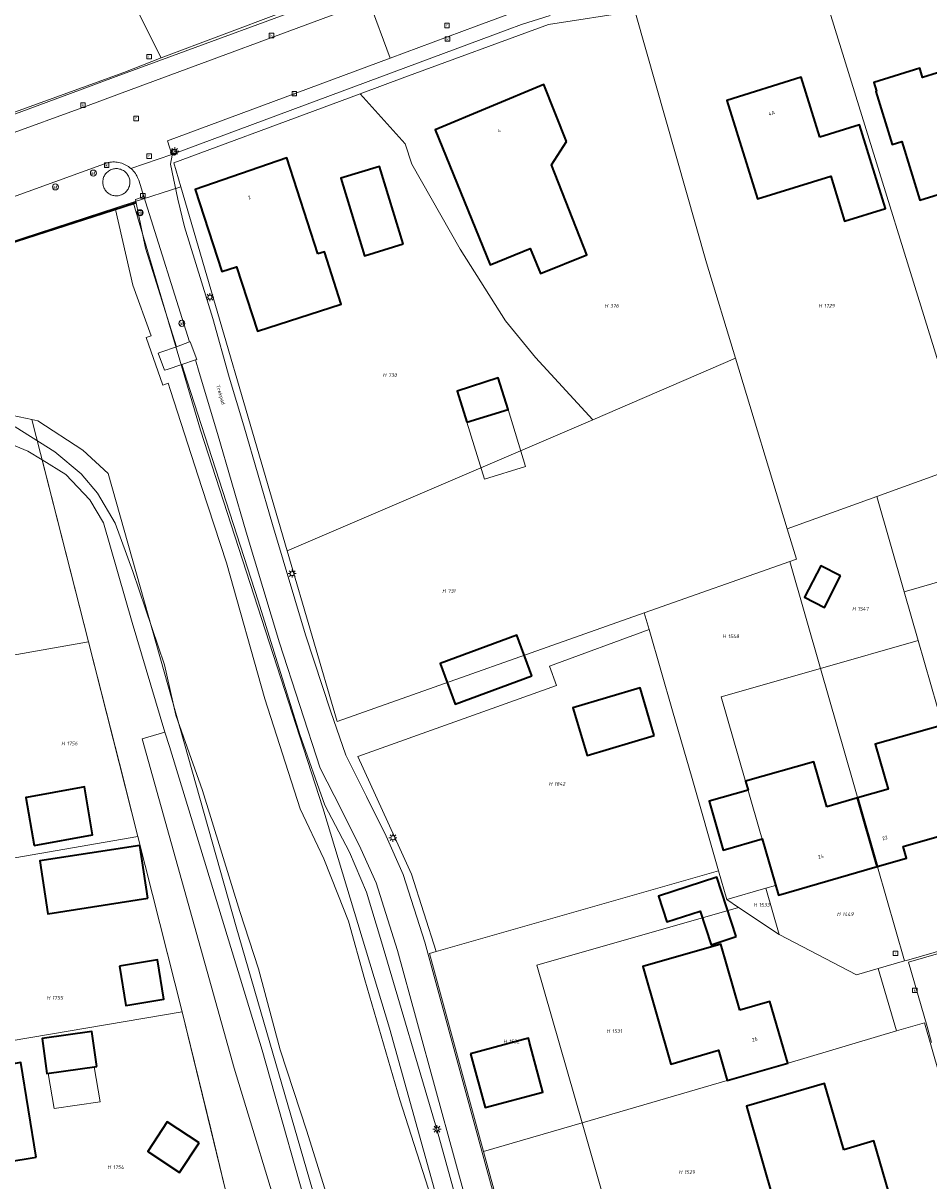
# Model space of a CAD drawing. Header units: metres. Extents: x 250001 to 257773, y 598992 to 609118.
# Tile 44 of 256: x 251599 to 251688, y 601164 to 601278. Entities that reach past the tile are written whole.
import ezdxf
from ezdxf.enums import TextEntityAlignment as Align
from ezdxf.lldxf.tags import DXFTag

# ---------------------------------------------------------------- set-up
doc = ezdxf.new("R2010")
doc.units = ezdxf.units.M
for name, color, linetype, lineweight in [('B-WE-GK-BESCHOEIING-G', 252, 'GK-BESCHOEIING', 35), ('B-WE-GR-GROENVOORZIENING-GV', 252, 'Continuous', 18), ('B-WE-KG-GRENS_PERCEEL-G', 150, 'KG-PERCEEL', 18), ('B-WE-KG-GRENS_PERCEEL-S', 150, 'Continuous', 25), ('B-WE-KL-ET_LS_OV_LICHTMAST-S', 252, 'Continuous', 25), ('B-WE-OG-BEBOUWING-GV', 1, 'Continuous', 35), ('B-WE-OG-BEBOUWING-T18', 7, 'Continuous', 18), ('B-WE-OG-BEBOUWING_LUIFEL-GV', 1, 'Continuous', 18), ('B-WE-OG-TERREIN_ERF-GV', 7, 'Continuous', 18), ('B-WE-OG-TOPOGRAFIE-T18', 2, 'Continuous', 18), ('B-WE-OG-WATER-GV', 252, 'Continuous', 18), ('B-WE-OG-WATER_SLOOT-GV', 252, 'Continuous', 18), ('B-WE-RI-GWA_KOLK-S', 252, 'Continuous', 25), ('B-WE-RI-GWA_RIOOLPUT-S', 252, 'Continuous', 25), ('B-WE-VH-VERHARDING_GESLOTEN-GV', 252, 'Continuous', 18), ('B-WE-VH-VERHARDING_OPEN-GV', 252, 'Continuous', 18), ('B-WE-VW-AFSLUITPAAL-S', 252, 'Continuous', 25), ('B-WE-VW-VERKEERSTEKEN_BORD-S', 252, 'Continuous', 25), ('B-WE-VW-VERKEERSTEKEN_DRAAGCONSTRUCTIE-S', 252, 'Continuous', 25), ('X-XX-AL-REFERENTIE-G', 7, 'Continuous', 18)]:
    doc.layers.add(name, color=color, linetype=linetype, lineweight=lineweight)
doc.styles.add('NLCS-ISO', font='NLCS-ISO.ttf')
doc.styles.add('NLCS-ISO-ANNOTATIEF-T18', font='NLCS-ISO.ttf', dxfattribs={"height": 1.8})
doc.styles.get("Standard").update_dxf_attribs({"font": 'NLCS-ISO.ttf'})
doc.linetypes.add('GK-BESCHOEIING', pattern='A,30,-5,[1,NLCS.SHX,S=1,R=0,X=0,Y=0],-5', length=40)
tags = doc.linetypes.add('KG-PERCEEL', pattern='A,5.5,-2,["P",Standard,S=1.8,R=0,X=-0.5,Y=-0.9],-2,5.5,-2,[5,NLCS.SHX,S=0.75,R=0,X=0,Y=0],-2', length=19).pattern_tags.tags
tags[6] = DXFTag(74, 10)

# ---------------------------------------------------------------- blocks, each defined once
blk = doc.blocks.new('SKG-PERCEELNUMMER-SO')
at = {"style": 'NLCS-ISO', "oblique": 10, "flags": 1}
blk.add_attdef('GEMEENTECODE', text='', height=1.8, dxfattribs=at).set_placement((0, 2.55), align=Align.MIDDLE_CENTER)
at = {"style": 'NLCS-ISO', "oblique": 10}
blk.add_attdef('SECTIE', text='', height=1.8, dxfattribs=at).set_placement((-0.5, 0), align=Align.MIDDLE_RIGHT)
blk.add_attdef('PERCEELNUMMER', text='', height=1.8, dxfattribs=at).set_placement((0.5, 0), align=Align.MIDDLE_LEFT)
blk = doc.blocks.new('BS2021-132-Xref-KAD-20210617')
at = {"layer": 'B-WE-KG-GRENS_PERCEEL-G', "flags": 128}
for points in [[(251602.554, 601294.965), (251610.317, 601279.579), (251612.683, 601274.888)], [(251677.703, 601282.376), (251692.395, 601234.958)], [(251612.683, 601274.888), (251624.558, 601279.358), (251627.596, 601280.51)], [(251659.378, 601279.485), (251650.865, 601278.167), (251636.714, 601272.987), (251632.29, 601271.336)], [(251659.436, 601279.281), (251666.445, 601254.685), (251669.301, 601245.277)], [(251587.434, 601265.567), (251589.201, 601266.201), (251597.128, 601269.142), (251608.998, 601273.437), (251612.683, 601274.888)], [(251632.29, 601271.336), (251628.473, 601269.912), (251613.916, 601264.522), (251614.604, 601262.174)], [(251655.248, 601239.215), (251649.58, 601245.359), (251646.629, 601248.964), (251642.163, 601256.029), (251637.404, 601264.411), (251636.744, 601266.421), (251632.29, 601271.336)], [(251614.604, 601262.174), (251609.897, 601260.642)], [(251614.604, 601262.174), (251625.111, 601226.283)], [(251582.903, 601238.981), (251582.333, 601240.708), (251580.677, 601251.146), (251586.4, 601252.995), (251609.897, 601260.642)], [(251609.897, 601260.642), (251616.541, 601238.181), (251628.616, 601200.945), (251635.175, 601179.23), (251646.921, 601137.119), (251655.516, 601106.834), (251659.523, 601089.254), (251672.481, 601035.762), (251676.428, 601018.87), (251678.027, 601010.551), (251677.691, 601003.801), (251676.549, 600999.492), (251674.843, 600994.748), (251673.146, 600992.442), (251666.867, 600986.589), (251660.334, 600979.487), (251656.249, 600974.502), (251656.542, 600968.562), (251664.574, 600956.719), (251670.799, 600947.132), (251674.285, 600941.556), (251676.767, 600935.421), (251679.047, 600925.036), (251691.45, 600837.48), (251692.431, 600831.725), (251693.235, 600828.972), (251694.353, 600826.405), (251699.275, 600820.011), (251705.446, 600812.8), (251710.429, 600805.968), (251717.472, 600797.566), (251723.642, 600790.168), (251728.066, 600784.463), (251731.55, 600778.637), (251736.837, 600769.054), (251743.492, 600757.153), (251747.786, 600749.948), (251750.773, 600745.062), (251754.574, 600740.235), (251765.66, 600727.634)], [(251669.301, 601245.277), (251655.248, 601239.215)], [(251669.301, 601245.277), (251674.407, 601228.466)], [(251582.903, 601238.981), (251590.641, 601241.09), (251596.145, 601240.007), (251599.91, 601239.241)], [(251599.91, 601239.241), (251600.523, 601239.116), (251604.956, 601236.224), (251607.451, 601233.902), (251620.064, 601189.225), (251634.228, 601140.416), (251641.645, 601113.511), (251646.096, 601097.43), (251652.208, 601073.092), (251656.96, 601053.822), (251662.572, 601029.673), (251665.841, 601015.722), (251666.696, 601009.655), (251666.056, 601005.344), (251664.544, 601002.412), (251661.966, 600998.921), (251657.506, 600994.25), (251652.475, 600990.023)], [(251605.497, 601217.326), (251599.91, 601239.241)], [(251655.248, 601239.215), (251625.111, 601226.283)], [(251683.247, 601231.656), (251689.699, 601233.985), (251692.395, 601234.958)], [(251674.407, 601228.466), (251683.247, 601231.656)], [(251683.247, 601231.656), (251685.949, 601222.254)], [(251674.407, 601228.466), (251675.318, 601225.466), (251674.663, 601225.234)], [(251625.111, 601226.283), (251630.034, 601209.463), (251660.316, 601220.164)], [(251674.663, 601225.234), (251660.316, 601220.164)], [(251677.693, 601214.686), (251674.663, 601225.234)], [(251685.949, 601222.254), (251695.611, 601225.023)], [(251687.33, 601217.448), (251685.949, 601222.254)], [(251660.787, 601218.533), (251660.316, 601220.164)], [(251660.787, 601218.533), (251650.963, 601214.919), (251651.645, 601212.992), (251632.07, 601205.998), (251635.725, 601198.008), (251637.345, 601194.409), (251639.786, 601186.781)], [(251663.104, 601210.505), (251660.787, 601218.533)], [(251605.497, 601217.326), (251580.71, 601212.93)], [(251610.376, 601198.131), (251608.555, 601205.333), (251605.497, 601217.326)], [(251677.693, 601214.686), (251687.33, 601217.448)], [(251687.33, 601217.448), (251692.941, 601197.928), (251695.614, 601188.615)], [(251672.312, 601193.011), (251673.271, 601193.29), (251667.911, 601211.883), (251677.693, 601214.686)], [(251677.693, 601214.686), (251683.303, 601195.146), (251685.991, 601185.857)], [(251667.648, 601194.75), (251665.026, 601203.844), (251663.104, 601210.505)], [(251610.376, 601198.131), (251583.795, 601193.523)], [(251614.748, 601180.837), (251613.272, 601186.676), (251610.376, 601198.131)], [(251639.786, 601186.781), (251667.648, 601194.75)], [(251668.472, 601191.896), (251667.648, 601194.75)], [(251672.312, 601193.011), (251668.472, 601191.896)], [(251673.628, 601188.448), (251672.312, 601193.011)], [(251669.608, 601191.136), (251649.721, 601185.42), (251654.177, 601169.9)], [(251668.472, 601191.896), (251669.608, 601191.136)], [(251669.608, 601191.136), (251673.628, 601188.448)], [(251683.385, 601185.11), (251681.232, 601184.493), (251673.628, 601188.448)], [(251695.614, 601188.615), (251686.173, 601185.909), (251685.991, 601185.857)], [(251644.473, 601167.082), (251639.13, 601186.593), (251639.786, 601186.781)], [(251685.991, 601185.857), (251683.385, 601185.11)], [(251683.385, 601185.11), (251685.198, 601178.947)], [(251614.748, 601180.837), (251586.617, 601176.057)], [(251618.982, 601163.392), (251617.572, 601169.315), (251614.748, 601180.837)], [(251692.414, 601164.223), (251687.943, 601179.759), (251685.198, 601178.947)], [(251654.177, 601169.9), (251668.5, 601174.06), (251674.49, 601175.78), (251685.198, 601178.947)], [(251644.473, 601167.082), (251654.177, 601169.9)], [(251692.414, 601164.223), (251678.76, 601160.29), (251658.631, 601154.393), (251654.177, 601169.9)], [(251644.473, 601167.082), (251650.52, 601145), (251688.786, 601156.031)]]:
    blk.add_lwpolyline(points, dxfattribs=at)
at = {"layer": 'B-WE-KG-GRENS_PERCEEL-S', "xscale": 0.2, "yscale": 0.2, "zscale": 0.2}
for p, values in [((251656.853, 601250.445), {'PERCEELNUMMER': '376', 'SECTIE': 'H'}), ((251677.948, 601250.445), {'PERCEELNUMMER': '1729', 'SECTIE': 'H'}), ((251634.977, 601243.609), {'PERCEELNUMMER': '730', 'SECTIE': 'H'}), ((251640.837, 601222.319), {'PERCEELNUMMER': '731', 'SECTIE': 'H'}), ((251681.265, 601220.565), {'PERCEELNUMMER': '1547', 'SECTIE': 'H'}), ((251668.473, 601217.865), {'PERCEELNUMMER': '1548', 'SECTIE': 'H'}), ((251603.27, 601207.292), {'PERCEELNUMMER': '1756', 'SECTIE': 'H'}), ((251651.343, 601203.303), {'PERCEELNUMMER': '1842', 'SECTIE': 'H'}), ((251671.525, 601191.375), {'PERCEELNUMMER': '1533', 'SECTIE': 'H'}), ((251679.759, 601190.464), {'PERCEELNUMMER': '1449', 'SECTIE': 'H'}), ((251601.832, 601182.219), {'PERCEELNUMMER': '1755', 'SECTIE': 'H'}), ((251657.041, 601178.936), {'PERCEELNUMMER': '1531', 'SECTIE': 'H'}), ((251646.869, 601177.919), {'PERCEELNUMMER': '1532', 'SECTIE': 'H'}), ((251607.831, 601165.526), {'PERCEELNUMMER': '1754', 'SECTIE': 'H'}), ((251664.162, 601165.034), {'PERCEELNUMMER': '1529', 'SECTIE': 'H'})]:
    blk.add_blockref('SKG-PERCEELNUMMER-SO', p, dxfattribs=at).add_auto_attribs(values)
blk = doc.blocks.new('SIE-WEG_VERKEERSBORD-SO')
at = {"color": 0, "linetype": 'ByBlock', "lineweight": 18}
blk.add_lwpolyline([(-1.125, -1.125), (1.125, -1.125), (1.125, 1.125), (-1.125, 1.125)], close=True, dxfattribs=at)
at = {"color": 0, "linetype": 'ByBlock', "lineweight": 18, "style": 'NLCS-ISO'}
blk.add_text('vb', height=1.5, dxfattribs=at).set_placement((0, 0), align=Align.MIDDLE_CENTER)
blk = doc.blocks.new('SVW-AFSLUITPAAL-SO')
at = {"lineweight": 18}
blk.add_circle((0, 0), 1.5, dxfattribs=at)
at = {"lineweight": 18, "style": 'NLCS-ISO'}
blk.add_text('af', height=1.8, dxfattribs=at).set_placement((0, 0), align=Align.MIDDLE_CENTER)
blk = doc.blocks.new('SIE-WEG_PAAL_VERKEERSBORD-SO')
at = {"color": 0, "linetype": 'ByBlock', "lineweight": 18}
blk.add_circle((0, 0), 1.5, dxfattribs=at)
at = {"color": 0, "linetype": 'ByBlock', "lineweight": 18, "style": 'NLCS-ISO'}
blk.add_text('vb', height=1.5, dxfattribs=at).set_placement((0, 0.13), align=Align.MIDDLE_CENTER)
blk = doc.blocks.new('SKL-ET_OV_LICHTMAST-SO')
at = {"color": 0, "linetype": 'ByBlock', "lineweight": 18}
for points in [[(-1.25, 0), (-2, 0)], [(-1.41, 1.41), (-0.88, 0.88)], [(0, 2), (0, 1.25)], [(0.88, 0.88), (1.41, 1.41)], [(2, 0), (1.25, 0)], [(-1.41, -1.41), (-0.88, -0.88)], [(0, -1.25), (0, -2)], [(0.88, -0.88), (1.41, -1.41)]]:
    blk.add_lwpolyline(points, dxfattribs=at)
blk.add_circle((0, 0), 1, dxfattribs=at)
blk = doc.blocks.new('SRI-KOLK-SO')
at = {"color": 0, "linetype": 'ByBlock', "lineweight": 18}
blk.add_lwpolyline([(-1.125, -1.125), (1.125, -1.125), (1.125, 1.125), (-1.125, 1.125)], close=True, dxfattribs=at)
at = {"color": 0, "linetype": 'ByBlock', "lineweight": 18, "style": 'NLCS-ISO'}
blk.add_text('k', height=1.5, dxfattribs=at).set_placement((0, 0), align=Align.MIDDLE_CENTER)
blk = doc.blocks.new('SRI-PUT_INSPECTIEPUT_RIOOLPUT-SO')
at = {"color": 0, "linetype": 'ByBlock', "lineweight": 18}
blk.add_lwpolyline([(-1.12, -1.12), (1.12, -1.12), (1.12, 1.12), (-1.12, 1.12)], close=True, dxfattribs=at)
at = {"color": 0, "linetype": 'ByBlock', "lineweight": 18, "style": 'NLCS-ISO'}
blk.add_text('r', height=1.5, dxfattribs=at).set_placement((0, 0.28), align=Align.MIDDLE_CENTER)
blk = doc.blocks.new('BS2021-132-Xref-BGT-GRIJS-20210617-aangepast')
at = {"layer": 'B-WE-GK-BESCHOEIING-G', "flags": 128}
blk.add_lwpolyline([(251610.219, 601260.589), (251608.878, 601260.157), (251580.459, 601251.013), (251582.395, 601241.843), (251582.829, 601239.79)], dxfattribs=at)
at = {"layer": 'B-WE-GR-GROENVOORZIENING-GV', "flags": 128}
for points in [[(251608.374, 601263.961), (251608.27, 601263.967), (251608.163, 601263.964), (251608.06, 601263.953), (251607.958, 601263.934), (251607.858, 601263.907), (251607.76, 601263.872), (251607.666, 601263.83), (251607.574, 601263.781), (251607.487, 601263.725), (251607.405, 601263.663), (251607.327, 601263.594), (251607.255, 601263.519), (251607.189, 601263.44), (251607.13, 601263.355), (251607.077, 601263.266), (251607.031, 601263.173), (251606.992, 601263.077), (251606.961, 601262.978), (251606.938, 601262.877), (251606.922, 601262.775), (251606.915, 601262.671), (251606.915, 601262.568), (251606.924, 601262.464), (251606.94, 601262.362), (251606.964, 601262.261), (251606.98, 601262.209), (251607.016, 601262.112), (251607.058, 601262.018), (251607.108, 601261.927), (251607.164, 601261.841), (251607.227, 601261.759), (251607.296, 601261.683), (251607.37, 601261.611), (251607.45, 601261.546), (251607.535, 601261.488), (251607.624, 601261.436), (251607.717, 601261.391), (251607.813, 601261.353), (251607.912, 601261.323), (251608.013, 601261.301), (251608.115, 601261.286), (251608.218, 601261.28), (251608.321, 601261.282), (251608.423, 601261.291), (251608.525, 601261.309), (251608.625, 601261.334), (251608.723, 601261.367), (251608.756, 601261.38), (251608.895, 601261.446), (251608.984, 601261.499), (251609.068, 601261.559), (251609.148, 601261.626), (251609.222, 601261.698), (251609.291, 601261.776), (251609.353, 601261.859), (251609.409, 601261.946), (251609.458, 601262.037), (251609.499, 601262.132), (251609.534, 601262.23), (251609.56, 601262.33), (251609.579, 601262.432), (251609.589, 601262.535), (251609.592, 601262.639), (251609.587, 601262.742), (251609.574, 601262.845), (251609.553, 601262.947), (251609.524, 601263.046), (251609.488, 601263.143), (251609.444, 601263.237), (251609.393, 601263.328), (251609.336, 601263.414), (251609.271, 601263.495), (251609.201, 601263.571), (251609.125, 601263.642), (251609.044, 601263.707), (251608.958, 601263.765), (251608.868, 601263.816), (251608.775, 601263.86), (251608.678, 601263.897), (251608.578, 601263.926), (251608.477, 601263.948)], [(251615.478, 601246.877), (251610.977, 601261.201), (251610.149, 601260.935), (251610.219, 601260.589), (251611.13, 601256.119), (251614.174, 601246.393)]]:
    blk.add_lwpolyline(points, close=True, dxfattribs=at)
for points in [[(251643.798, 601158.336), (251641.609, 601166.371), (251635.984, 601186.896), (251633.871, 601193.541), (251632.351, 601196.895), (251630.408, 601200.812), (251628.368, 601204.872), (251624.333, 601217.216), (251621.07, 601228.125), (251618.241, 601237.842), (251616.42, 601243.88), (251616.061, 601245.119), (251614.721, 601244.645), (251615.23, 601243.02), (251622.23, 601221.339), (251626.35, 601208.189), (251628.82, 601201.209), (251631.25, 601196.56), (251632.92, 601192.63), (251634.399, 601187.739), (251639.89, 601169.14), (251642.894, 601158.336)], [(251625.017, 601158.336), (251619.859, 601175.27), (251610.809, 601207.75), (251613.045, 601208.422), (251609.799, 601219.209), (251607, 601229.03), (251605.63, 601231.31), (251603.279, 601233.81), (251600.926, 601235.257), (251605.497, 601217.326), (251610.376, 601198.131), (251614.748, 601180.837), (251618.982, 601163.392)], [(251656.649, 601050.28), (251647.67, 601086.239), (251647.38, 601087.979), (251640.609, 601113.849), (251630.899, 601147.869), (251627.929, 601158.336), (251622.619, 601177.05), (251613.48, 601206.979), (251613.045, 601208.422), (251610.809, 601207.75), (251619.859, 601175.27), (251625.017, 601158.336), (251626.6, 601153.14), (251635.88, 601119.65), (251641.94, 601094.949), (251642.26, 601093.27), (251642.375, 601092.841), (251642.424, 601092.656), (251644.079, 601086.46), (251644.402, 601086.538), (251645.533, 601081.86), (251645.321, 601081.809), (251651.51, 601058.64)]]:
    blk.add_lwpolyline(points, dxfattribs=at)
at = {"layer": 'B-WE-OG-BEBOUWING-GV', "flags": 128}
for points in [[(251697.07, 601263.8), (251693.67, 601274.79), (251687.76, 601272.959), (251687.48, 601273.869), (251682.94, 601272.469), (251683.209, 601271.589), (251683.149, 601271.569), (251684.76, 601266.359), (251685.72, 601266.65), (251687.5, 601260.839)], [(251652.638, 601266.645), (251650.41, 601272.26), (251639.679, 601267.8), (251645.109, 601254.479), (251649.059, 601256.089), (251650.07, 601253.619), (251654.64, 601255.479), (251651.179, 601264.349)], [(251677.64, 601267.06), (251675.799, 601272.969), (251668.47, 601270.689), (251671.47, 601260.979), (251678.709, 601263.209), (251680.07, 601258.79), (251684.1, 601260.04), (251681.549, 601268.27)], [(251628.109, 601255.55), (251625.079, 601265.04), (251616.019, 601261.92), (251618.66, 601253.829), (251620.1, 601254.29), (251622.17, 601247.939), (251630.42, 601250.589), (251628.769, 601255.76)], [(251636.549, 601256.55), (251634.209, 601264.189), (251630.39, 601263.02), (251632.739, 601255.38)], [(251642.804, 601238.962), (251646.88, 601240.22), (251645.917, 601243.339), (251641.85, 601242.041)], [(251679.675, 601223.825), (251677.712, 601224.821), (251676.11, 601221.702), (251678.081, 601220.682)], [(251649.226, 601213.956), (251647.748, 601217.956), (251640.201, 601215.168), (251641.679, 601211.168)], [(251661.293, 601208.067), (251659.898, 601212.778), (251653.284, 601210.819), (251654.679, 601206.108)], [(251692.607, 601199.089), (251689.729, 601209.102), (251683.099, 601207.218), (251684.383, 601202.797), (251681.357, 601201.924), (251683.298, 601195.163), (251686.179, 601196), (251685.85, 601197.15)], [(251678.33, 601201.051), (251677.048, 601205.498), (251670.305, 601203.58), (251670.56, 601202.697), (251666.716, 601201.589), (251668.105, 601196.775), (251671.948, 601197.883), (251673.549, 601192.329), (251683.298, 601195.163), (251681.357, 601201.924)], [(251600.162, 601197.231), (251605.903, 601198.298), (251605.102, 601203.005), (251604.77, 601202.945), (251599.405, 601201.974), (251599.32, 601201.958)], [(251611.368, 601192.031), (251610.561, 601197.238), (251600.7, 601195.71), (251601.507, 601190.503)], [(251669.381, 601188.252), (251667.48, 601194.114), (251661.727, 601192.248), (251662.553, 601189.701), (251665.84, 601190.767), (251666.915, 601187.452)], [(251669.739, 601181), (251667.85, 601187.51), (251660.16, 601185.3), (251662.92, 601175.689), (251667.64, 601177.05), (251668.5, 601174.06), (251674.489, 601175.78), (251672.709, 601181.859)], [(251608.548, 601185.335), (251609.186, 601181.46), (251612.939, 601182.077), (251612.322, 601185.952)], [(251606.324, 601175.438), (251605.839, 601178.891), (251600.927, 601178.201), (251601.412, 601174.748)], [(251643.192, 601176.689), (251644.617, 601171.395), (251650.314, 601172.929), (251648.998, 601177.817), (251648.888, 601178.223)], [(251600.339, 601166.5), (251598.82, 601175.829), (251592.95, 601174.819), (251593.079, 601174.069), (251589.76, 601173.5), (251589.97, 601172.28), (251588.429, 601172.02), (251589.41, 601166), (251594.14, 601166.77), (251594.339, 601165.52)], [(251679.98, 601167.239), (251678.1, 601173.77), (251670.399, 601171.55), (251673.17, 601161.92), (251677.899, 601163.28), (251678.76, 601160.29), (251684.73, 601162.01), (251682.959, 601168.109)], [(251616.408, 601167.916), (251613.268, 601169.98), (251611.355, 601167.069), (251614.495, 601165.005)]]:
    blk.add_lwpolyline(points, close=True, dxfattribs=at)
at = {"layer": 'B-WE-OG-BEBOUWING_LUIFEL-GV', "flags": 128}
for points in [[(251646.88, 601240.22), (251642.804, 601238.962), (251644.545, 601233.339), (251648.613, 601234.604)], [(251606.08, 601175.404), (251601.513, 601174.762), (251602.109, 601171.308), (251606.642, 601171.969)]]:
    blk.add_lwpolyline(points, close=True, dxfattribs=at)
at = {"layer": 'B-WE-OG-TERREIN_ERF-GV', "flags": 128}
for points in [[(251596.504, 601268.716), (251604.634, 601271.696), (251608.251, 601273.044), (251632.582, 601282.017)], [(251651.033, 601279.072), (251648.192, 601278.164), (251646.791, 601277.655), (251644.226, 601276.707), (251624.238, 601269.278), (251613.74, 601265.359), (251613.76, 601265.3), (251613.589, 601264.42), (251614.329, 601260.959), (251614.959, 601258.229), (251617.779, 601249.199), (251619.38, 601243.42), (251620.829, 601238.609), (251623.66, 601228.89), (251626.92, 601217.989), (251629.41, 601210.41), (251630.26, 601207.949), (251630.869, 601206.13), (251632.91, 601202.069), (251634.859, 601198.14), (251636.54, 601194.39), (251638.67, 601187.689), (251644.309, 601167.109), (251646.699, 601158.336)], [(251688.65, 601177.82), (251688.21, 601179.4), (251686.38, 601185.73), (251739.73, 601201.11)], [(251692.607, 601199.089), (251685.85, 601197.15), (251686.179, 601196), (251683.298, 601195.163), (251673.549, 601192.329), (251671.948, 601197.883), (251668.105, 601196.775), (251666.716, 601201.589), (251670.56, 601202.697), (251670.305, 601203.58), (251677.048, 601205.498), (251678.33, 601201.051), (251681.357, 601201.924), (251684.383, 601202.797), (251683.099, 601207.218), (251689.729, 601209.102)]]:
    blk.add_lwpolyline(points, dxfattribs=at)
for points in [[(251687.5, 601260.839), (251685.72, 601266.65), (251684.76, 601266.359), (251683.149, 601271.569), (251683.209, 601271.589), (251682.94, 601272.469), (251687.48, 601273.869), (251687.76, 601272.959), (251693.67, 601274.79), (251697.07, 601263.8)], [(251651.179, 601264.349), (251654.64, 601255.479), (251650.07, 601253.619), (251649.059, 601256.089), (251645.109, 601254.479), (251639.679, 601267.8), (251650.41, 601272.26), (251652.638, 601266.645)], [(251680.07, 601258.79), (251678.709, 601263.209), (251671.47, 601260.979), (251668.47, 601270.689), (251675.799, 601272.969), (251677.64, 601267.06), (251681.549, 601268.27), (251684.1, 601260.04)], [(251622.17, 601247.939), (251620.1, 601254.29), (251618.66, 601253.829), (251616.019, 601261.92), (251625.079, 601265.04), (251628.109, 601255.55), (251628.769, 601255.76), (251630.42, 601250.589)], [(251636.549, 601256.55), (251632.739, 601255.38), (251630.39, 601263.02), (251634.209, 601264.189)], [(251646.88, 601240.22), (251642.804, 601238.962), (251641.85, 601242.041), (251645.917, 601243.339)], [(251610.376, 601198.131), (251605.497, 601217.326), (251600.926, 601235.257), (251599.54, 601236.109), (251590.6, 601239.829), (251582.829, 601239.79), (251576.753, 601237.871), (251577.76, 601231.54), (251582.7, 601201.03), (251588.17, 601167.349), (251589.626, 601158.336), (251592.47, 601140.739), (251595.585, 601121.368), (251597.23, 601121.589), (251597.34, 601120.927), (251627.505, 601127.767), (251627.648, 601127.799), (251623.053, 601146.289), (251620.185, 601158.336), (251618.982, 601163.392), (251614.748, 601180.837)], [(251679.675, 601223.825), (251678.081, 601220.682), (251676.11, 601221.702), (251677.712, 601224.821)], [(251649.226, 601213.956), (251641.679, 601211.168), (251640.201, 601215.168), (251647.748, 601217.956)], [(251661.293, 601208.067), (251654.679, 601206.108), (251653.284, 601210.819), (251659.898, 601212.778)], [(251599.32, 601201.958), (251599.405, 601201.974), (251604.77, 601202.945), (251605.102, 601203.005), (251605.903, 601198.298), (251600.162, 601197.231)], [(251600.7, 601195.71), (251610.561, 601197.238), (251611.368, 601192.031), (251601.507, 601190.503)], [(251667.48, 601194.114), (251669.381, 601188.252), (251666.915, 601187.452), (251665.84, 601190.767), (251662.553, 601189.701), (251661.727, 601192.248)], [(251672.709, 601181.859), (251674.489, 601175.78), (251668.5, 601174.06), (251667.64, 601177.05), (251662.92, 601175.689), (251660.16, 601185.3), (251667.85, 601187.51), (251669.739, 601181)], [(251608.548, 601185.335), (251612.322, 601185.952), (251612.939, 601182.077), (251609.186, 601181.46)], [(251605.839, 601178.891), (251606.324, 601175.438), (251601.412, 601174.748), (251600.927, 601178.201)], [(251650.314, 601172.929), (251644.617, 601171.395), (251643.192, 601176.689), (251648.888, 601178.223), (251648.998, 601177.817)], [(251600.339, 601166.5), (251594.339, 601165.52), (251594.14, 601166.77), (251589.41, 601166), (251588.429, 601172.02), (251589.97, 601172.28), (251589.76, 601173.5), (251593.079, 601174.069), (251592.95, 601174.819), (251598.82, 601175.829)], [(251679.98, 601167.239), (251682.959, 601168.109), (251684.73, 601162.01), (251678.76, 601160.29), (251677.899, 601163.28), (251673.17, 601161.92), (251670.399, 601171.55), (251678.1, 601173.77)], [(251613.268, 601169.98), (251616.408, 601167.916), (251614.495, 601165.005), (251611.355, 601167.069)]]:
    blk.add_lwpolyline(points, close=True, dxfattribs=at)
at = {"layer": 'B-WE-OG-WATER-GV', "flags": 128}
for points in [[(251639.287, 601162.53), (251636.219, 601172.172), (251632.743, 601183.979), (251631.137, 601189.774), (251630.087, 601192.437), (251628.731, 601195.916), (251626.392, 601200.863), (251622.91, 601211.689), (251619.109, 601225.102), (251616.678, 601232.534), (251613.607, 601242.099), (251613.353, 601242.809), (251612.85, 601242.63), (251611.179, 601247.31), (251611.677, 601247.487), (251609.884, 601252.489), (251608.182, 601259.933), (251580.459, 601251.013)], [(251598.275, 601238.519), (251602.178, 601236.054), (251604.78, 601233.891), (251606.406, 601231.964), (251608.14, 601228.995), (251609.869, 601224.237), (251612.987, 601215.036), (251614.133, 601210.081), (251616.756, 601202.644), (251620.422, 601190.735), (251622.281, 601185.069), (251624.41, 601177.087), (251627.038, 601169.072), (251630.391, 601158.336)]]:
    blk.add_lwpolyline(points, dxfattribs=at)
at = {"layer": 'B-WE-OG-WATER_SLOOT-GV', "flags": 128}
for points in [[(251642.894, 601158.336), (251639.89, 601169.14), (251634.399, 601187.739), (251632.92, 601192.63), (251631.25, 601196.56), (251628.82, 601201.209), (251626.35, 601208.189), (251622.23, 601221.339), (251615.23, 601243.02), (251614.721, 601244.645), (251613.257, 601244.166), (251612.991, 601244.079), (251612.389, 601245.768), (251612.652, 601245.86), (251614.174, 601246.393), (251611.13, 601256.119), (251610.219, 601260.589), (251608.878, 601260.157), (251608.182, 601259.933), (251609.884, 601252.489), (251611.677, 601247.487), (251611.179, 601247.31), (251612.85, 601242.63), (251613.353, 601242.809), (251613.607, 601242.099), (251616.678, 601232.534), (251619.109, 601225.102), (251622.91, 601211.689), (251626.392, 601200.863), (251628.731, 601195.916), (251630.087, 601192.437), (251631.137, 601189.774), (251632.743, 601183.979), (251636.219, 601172.172), (251639.287, 601162.53)], [(251630.391, 601158.336), (251627.038, 601169.072), (251624.41, 601177.087), (251622.281, 601185.069), (251620.422, 601190.735), (251616.756, 601202.644), (251614.133, 601210.081), (251612.987, 601215.036), (251609.869, 601224.237), (251608.14, 601228.995), (251606.406, 601231.964), (251604.78, 601233.891), (251602.178, 601236.054), (251598.275, 601238.519)], [(251590.6, 601239.829), (251599.54, 601236.109), (251600.926, 601235.257), (251603.279, 601233.81), (251605.63, 601231.31), (251607, 601229.03), (251609.799, 601219.209), (251613.045, 601208.422), (251613.48, 601206.979), (251622.619, 601177.05), (251627.929, 601158.336)]]:
    blk.add_lwpolyline(points, dxfattribs=at)
at = {"layer": 'B-WE-VH-VERHARDING_GESLOTEN-GV', "flags": 128}
for points in [[(251633.19, 601280.43), (251635.258, 601274.867), (251643.739, 601278.02), (251647.739, 601279.489)], [(251578.48, 601254.089), (251607.459, 601264.579), (251607.471, 601264.581), (251607.617, 601264.602), (251607.763, 601264.616), (251607.91, 601264.622), (251608.058, 601264.619), (251608.205, 601264.609), (251608.35, 601264.59), (251608.495, 601264.564), (251608.639, 601264.53), (251608.78, 601264.488), (251608.918, 601264.438), (251609.054, 601264.381), (251609.187, 601264.317), (251609.315, 601264.245), (251609.44, 601264.167), (251609.56, 601264.082), (251609.676, 601263.991), (251613.74, 601265.359), (251613.299, 601266.689), (251623.75, 601270.589), (251635.258, 601274.867), (251633.19, 601280.43), (251608.839, 601271.449), (251605.22, 601270.099), (251597.089, 601267.119)], [(251646.699, 601158.336), (251644.309, 601167.109), (251638.67, 601187.689), (251636.54, 601194.39), (251634.859, 601198.14), (251632.91, 601202.069), (251630.869, 601206.13), (251630.26, 601207.949), (251629.41, 601210.41), (251626.92, 601217.989), (251623.66, 601228.89), (251620.829, 601238.609), (251619.38, 601243.42), (251617.779, 601249.199), (251614.959, 601258.229), (251614.329, 601260.959), (251613.589, 601264.42), (251613.76, 601265.3), (251613.74, 601265.359), (251609.676, 601263.991), (251609.732, 601263.94), (251609.84, 601263.836), (251609.941, 601263.726), (251610.037, 601263.611), (251610.126, 601263.491), (251610.209, 601263.366), (251610.285, 601263.238), (251610.354, 601263.105), (251610.416, 601262.968), (251610.47, 601262.829), (251610.977, 601261.201), (251615.478, 601246.877), (251615.545, 601246.902), (251616.178, 601245.16), (251616.061, 601245.119), (251616.42, 601243.88), (251618.241, 601237.842), (251621.07, 601228.125), (251624.333, 601217.216), (251628.368, 601204.872), (251630.408, 601200.812), (251632.351, 601196.895), (251633.871, 601193.541), (251635.984, 601186.896), (251641.609, 601166.371), (251643.798, 601158.336)], [(251739.73, 601201.11), (251686.38, 601185.73), (251688.21, 601179.4), (251688.65, 601177.82)]]:
    blk.add_lwpolyline(points, dxfattribs=at)
at = {"layer": 'B-WE-VH-VERHARDING_OPEN-GV', "flags": 128}
for points in [[(251632.582, 601282.017), (251608.251, 601273.044), (251604.634, 601271.696), (251596.504, 601268.716)], [(251597.089, 601267.119), (251605.22, 601270.099), (251608.839, 601271.449), (251633.19, 601280.43)], [(251647.739, 601279.489), (251643.739, 601278.02), (251635.258, 601274.867), (251623.75, 601270.589), (251613.299, 601266.689), (251613.74, 601265.359), (251624.238, 601269.278), (251644.226, 601276.707), (251646.791, 601277.655), (251648.192, 601278.164), (251651.033, 601279.072)], [(251580.459, 601251.013), (251608.182, 601259.933), (251608.878, 601260.157), (251610.219, 601260.589), (251610.149, 601260.935), (251610.977, 601261.201), (251610.47, 601262.829), (251610.416, 601262.968), (251610.354, 601263.105), (251610.285, 601263.238), (251610.209, 601263.366), (251610.126, 601263.491), (251610.037, 601263.611), (251609.941, 601263.726), (251609.84, 601263.836), (251609.732, 601263.94), (251609.676, 601263.991), (251609.56, 601264.082), (251609.44, 601264.167), (251609.315, 601264.245), (251609.187, 601264.317), (251609.054, 601264.381), (251608.918, 601264.438), (251608.78, 601264.488), (251608.639, 601264.53), (251608.495, 601264.564), (251608.35, 601264.59), (251608.205, 601264.609), (251608.058, 601264.619), (251607.91, 601264.622), (251607.763, 601264.616), (251607.617, 601264.602), (251607.471, 601264.581), (251607.459, 601264.579), (251578.48, 601254.089)]]:
    blk.add_lwpolyline(points, dxfattribs=at)
for points in [[(251608.163, 601263.964), (251608.27, 601263.967), (251608.374, 601263.961), (251608.477, 601263.948), (251608.578, 601263.926), (251608.678, 601263.897), (251608.775, 601263.86), (251608.868, 601263.816), (251608.958, 601263.765), (251609.044, 601263.707), (251609.125, 601263.642), (251609.201, 601263.571), (251609.271, 601263.495), (251609.336, 601263.414), (251609.393, 601263.328), (251609.444, 601263.237), (251609.488, 601263.143), (251609.524, 601263.046), (251609.553, 601262.947), (251609.574, 601262.845), (251609.587, 601262.742), (251609.592, 601262.639), (251609.589, 601262.535), (251609.579, 601262.432), (251609.56, 601262.33), (251609.534, 601262.23), (251609.499, 601262.132), (251609.458, 601262.037), (251609.409, 601261.946), (251609.353, 601261.859), (251609.291, 601261.776), (251609.222, 601261.698), (251609.148, 601261.626), (251609.068, 601261.559), (251608.984, 601261.499), (251608.895, 601261.446), (251608.756, 601261.38), (251608.723, 601261.367), (251608.625, 601261.334), (251608.525, 601261.309), (251608.423, 601261.291), (251608.321, 601261.282), (251608.218, 601261.28), (251608.115, 601261.286), (251608.013, 601261.301), (251607.912, 601261.323), (251607.813, 601261.353), (251607.717, 601261.391), (251607.624, 601261.436), (251607.535, 601261.488), (251607.45, 601261.546), (251607.37, 601261.611), (251607.296, 601261.683), (251607.227, 601261.759), (251607.164, 601261.841), (251607.108, 601261.927), (251607.058, 601262.018), (251607.016, 601262.112), (251606.98, 601262.209), (251606.964, 601262.261), (251606.94, 601262.362), (251606.924, 601262.464), (251606.915, 601262.568), (251606.915, 601262.671), (251606.922, 601262.775), (251606.938, 601262.877), (251606.961, 601262.978), (251606.992, 601263.077), (251607.031, 601263.173), (251607.077, 601263.266), (251607.13, 601263.355), (251607.189, 601263.44), (251607.255, 601263.519), (251607.327, 601263.594), (251607.405, 601263.663), (251607.487, 601263.725), (251607.574, 601263.781), (251607.666, 601263.83), (251607.76, 601263.872), (251607.858, 601263.907), (251607.958, 601263.934), (251608.06, 601263.953)], [(251616.178, 601245.16), (251615.545, 601246.902), (251615.478, 601246.877), (251614.174, 601246.393), (251612.652, 601245.86), (251612.389, 601245.768), (251612.991, 601244.079), (251613.257, 601244.166), (251614.721, 601244.645), (251616.061, 601245.119)]]:
    blk.add_lwpolyline(points, close=True, dxfattribs=at)
at = {"layer": 'B-WE-KL-ET_LS_OV_LICHTMAST-S', "xscale": 0.2, "yscale": 0.2, "zscale": 0.2}
for p in [(251614.005, 601265.671), (251617.48, 601251.29), (251625.59, 601224.04), (251635.53, 601198), (251639.87, 601169.27)]:
    blk.add_blockref('SKL-ET_OV_LICHTMAST-SO', p, dxfattribs=at)
at = {"layer": 'B-WE-RI-GWA_KOLK-S', "xscale": 0.2, "yscale": 0.2, "zscale": 0.2}
for p in [(251623.56, 601277.09), (251640.92, 601276.74), (251625.801, 601271.352), (251604.96, 601270.21), (251607.3, 601264.3), (251610.86, 601261.29), (251686.99, 601182.95)]:
    blk.add_blockref('SRI-KOLK-SO', p, dxfattribs=at)
at = {"layer": 'B-WE-RI-GWA_RIOOLPUT-S', "xscale": 0.2, "yscale": 0.2, "zscale": 0.2}
for p in [(251640.86, 601278.08), (251611.5, 601275), (251610.2, 601268.9), (251611.5, 601265.2), (251685.1, 601186.6)]:
    blk.add_blockref('SRI-PUT_INSPECTIEPUT_RIOOLPUT-SO', p, dxfattribs=at)
at = {"layer": 'B-WE-VW-AFSLUITPAAL-S', "xscale": 0.2, "yscale": 0.2, "zscale": 0.2}
for p in [(251605.997, 601263.528), (251602.25, 601262.161), (251614.71, 601248.709)]:
    blk.add_blockref('SVW-AFSLUITPAAL-SO', p, dxfattribs=at)
at = {"layer": 'B-WE-VW-VERKEERSTEKEN_BORD-S', "xscale": 0.2, "yscale": 0.2, "zscale": 0.2}
for p in [(251613.904, 601265.586), (251610.59, 601259.612)]:
    blk.add_blockref('SIE-WEG_VERKEERSBORD-SO', p, dxfattribs=at)
at = {"layer": 'B-WE-VW-VERKEERSTEKEN_DRAAGCONSTRUCTIE-S', "xscale": 0.2, "yscale": 0.2, "zscale": 0.2}
for p in [(251613.904, 601265.586), (251610.59, 601259.612)]:
    blk.add_blockref('SIE-WEG_PAAL_VERKEERSBORD-SO', p, dxfattribs=at)
at = {"layer": 'B-WE-OG-BEBOUWING-T18', "style": 'NLCS-ISO-ANNOTATIEF-T18'}
for s, rotation, p in [('4A', 17.3, (251672.877, 601269.442)), ('4', 22.6, (251646.004, 601267.721)), ('2', 19, (251621.363, 601261.116)), ('22', 16.2, (251684.041, 601197.982)), ('24', 16.2, (251677.726, 601196.147)), ('26', 16.3, (251671.2, 601178.117))]:
    blk.add_text(s, height=0.36, rotation=rotation, dxfattribs=at).set_placement(p, align=Align.MIDDLE)
at = {"layer": 'B-WE-OG-TOPOGRAFIE-T18', "style": 'NLCS-ISO-ANNOTATIEF-T18'}
blk.add_text('Trekpad', height=0.36, rotation=286.8, dxfattribs=at).set_placement((251618.5, 601241.658), align=Align.MIDDLE)

msp = doc.modelspace()

# ---------------------------------------------------------------- block references
at = {"layer": 'X-XX-AL-REFERENTIE-G'}
for name in ['BS2021-132-Xref-BGT-GRIJS-20210617-aangepast', 'BS2021-132-Xref-KAD-20210617']:
    msp.add_blockref(name, (0, 0), dxfattribs=at)

doc.saveas('drawing.dxf')
